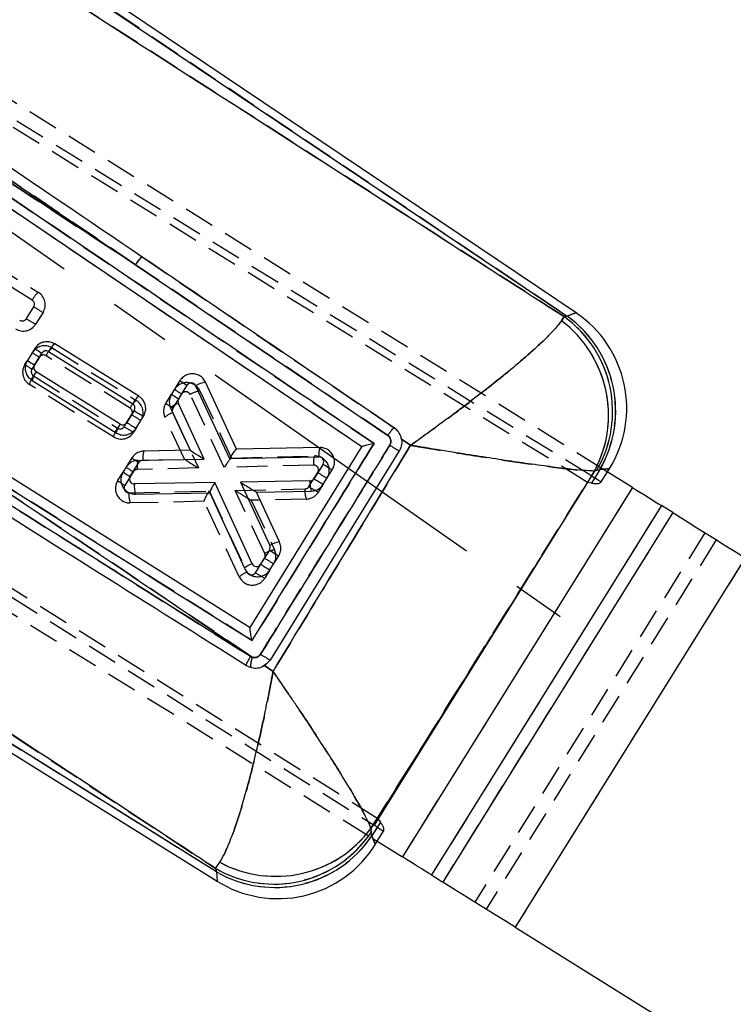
# Model space of a CAD drawing. Extents: x 17 to 198, y 4 to 144.
# Tile 19 of 25: x 64 to 79, y 113 to 134. Entities that reach past the tile are written whole.
import ezdxf

# ---------------------------------------------------------------- set-up
doc = ezdxf.new("R2010")
doc.units = 0
doc.header["$LTSCALE"] = 0.5
doc.linetypes.add('CENTERX2', pattern=[20.32, 12.7, -2.54, 2.54, -2.54])
doc.linetypes.add('HIDDEN', pattern=[1.905, 1.27, -0.635])
doc.layers.get('0').update_dxf_attribs({"linetype": 'CONTINUOUS'})
doc.styles.add('SLDTEXTSTYLE0', font='TXT', dxfattribs={"width": 0.75})
doc.dimstyles.new('SLDDIMSTYLE3', dxfattribs={"dimtxt": 1.75, "dimasz": 1.651, "dimexe": 0, "dimexo": 0.0625, "dimgap": 0.4375, "dimtad": 1, "dimdec": 1, "dimrnd": 1e-09, "dimzin": 12, "dimtxsty": 'SLDTEXTSTYLE0', "dimsah": 1, "dimcen": 0.09, "dimazin": 3, "dimtfac": 1, "dimtdec": 1, "dimtofl": 0, "dimtmove": 0, "dimatfit": 3, "dimtolj": 1, "dimtzin": 12})

# ---------------------------------------------------------------- blocks, each defined once
blk = doc.blocks.new('_D_6')
at = {"color": 218, "linetype": 'CONTINUOUS'}
for p, q in [((42.526, 143.992), (110.188, 143.992)), ((109.688, 92.715), (109.688, 143.992)), ((101.342, 92.715), (110.188, 92.715))]:
    blk.add_line(p, q, dxfattribs=at)
for points in [[(109.688, 143.992), (109.434, 142.341), (109.942, 142.341)], [(109.688, 92.715), (109.942, 94.366), (109.434, 94.366)]]:
    blk.add_solid(points, dxfattribs=at)
at = {"color": 218, "linetype": 'CONTINUOUS', "insert": (107.432, 119.944, 0.118), "char_height": 1.75, "attachment_point": 1, "rotation": 90, "style": 'SLDTEXTSTYLE0'}
blk.add_mtext('51,3', dxfattribs=at)

msp = doc.modelspace()

# ---------------------------------------------------------------- linework, layer by layer
at = {"color": 7, "linetype": 'CONTINUOUS'}
for p, q in [((75.6938, 127.4825), (55.9426, 140.7687)), ((55.8555, 140.6391), (75.5104, 127.4176)), ((66.5799, 128.4786), (56.0578, 135.3356)), ((71.2612, 124.7115), (56.0215, 135.0329)), ((55.3657, 129.5135), (68.9519, 120.975)), ((66.5799, 128.4786), (71.7991, 124.9468)), ((75.3914, 127.3201), (75.4473, 127.4041)), ((75.5104, 127.4176), (75.4473, 127.4041)), ((64.4969, 126.7451), (64.3437, 126.4991)), ((64.4916, 126.404), (64.6448, 126.65)), ((64.7826, 126.6819), (66.5215, 125.5984)), ((66.6491, 125.7575), (64.9102, 126.841)), ((66.2625, 125.1827), (64.5236, 126.2663)), ((64.4396, 126.0859), (66.1786, 125.0023)), ((67.5002, 126.0813), (67.3253, 125.8005)), ((68.6704, 124.6624), (68.027, 126.0489)), ((67.4732, 125.7054), (67.6481, 125.9862)), ((67.8237, 125.9754), (68.5221, 124.4704)), ((66.5535, 125.4606), (66.4003, 125.2147)), ((67.3074, 125.5164), (67.7095, 124.6428)), ((67.9971, 124.4597), (67.4672, 125.6107)), ((66.5918, 125.0983), (66.7451, 125.3442)), ((53.3601, 125.0203), (68.2721, 115.7284)), ((68.2527, 115.9244), (53.4427, 125.1528)), ((72.272, 124.7449), (72.084, 124.8685)), ((67.7095, 124.6428), (66.7523, 124.6234)), ((70.3908, 124.6974), (68.6704, 124.6624)), ((68.9519, 120.975), (71.2612, 124.7115)), ((72.036, 124.6286), (69.3633, 120.3044)), ((66.5038, 124.4821), (66.323, 124.192)), ((66.7345, 124.4341), (67.9971, 124.4597)), ((68.5221, 124.4704), (70.373, 124.5081)), ((66.4709, 124.0969), (66.6517, 124.387)), ((70.4599, 124.3553), (70.2721, 124.0538)), ((70.4636, 123.9374), (70.6515, 124.2388)), ((76.1261, 124.2303), (76.0766, 124.2122)), ((76.1892, 124.2438), (76.0802, 124.0689)), ((76.1261, 124.2303), (76.1892, 124.2438)), ((76.861, 123.8712), (76.2492, 124.2525)), ((76.3424, 124.1944), (76.3831, 124.2597)), ((70.1889, 124.0067), (68.7488, 123.9819)), ((76.0143, 124.1096), (71.5143, 116.8879)), ((76.0143, 124.1096), (76.0802, 124.0689)), ((76.1195, 124.0446), (76.0802, 124.0689)), ((68.2213, 123.9727), (66.5575, 123.944)), ((68.9936, 122.2951), (68.2213, 123.9727)), ((68.7488, 123.9819), (69.3572, 122.6711)), ((69.0815, 123.7766), (70.2142, 123.7961)), ((76.861, 123.8712), (72.1013, 116.2328)), ((66.5828, 123.7334), (68.116, 123.7598)), ((68.116, 123.7598), (68.8337, 122.2008)), ((69.0815, 123.7766), (69.0814, 123.7765)), ((69.5604, 122.7447), (69.0815, 123.7766)), ((77.4611, 123.4973), (72.7015, 115.8589)), ((77.6944, 123.3519), (77.4611, 123.4973)), ((77.6944, 123.3519), (72.9347, 115.7135)), ((69.3513, 122.5761), (69.1693, 122.284)), ((69.3608, 122.1676), (69.5429, 122.4597)), ((79.1947, 122.417), (74.4351, 114.7786)), ((68.997, 120.3596), (68.9604, 120.3765)), ((69.2479, 120.1897), (69.4263, 120.0687)), ((71.5799, 116.8466), (71.5143, 116.8879)), ((71.4509, 116.8202), (71.4549, 116.7406)), ((71.4709, 116.6717), (71.4549, 116.7406)), ((71.5799, 116.8466), (71.4709, 116.6717)), ((71.5799, 116.8466), (71.6189, 116.822)), ((71.4895, 116.614), (72.1013, 116.2328)), ((71.5399, 116.4871), (71.5828, 116.5559)), ((68.2367, 115.9934), (68.3227, 116.1217)), ((68.2367, 115.9934), (68.2527, 115.9244)), ((72.7015, 115.8589), (72.9347, 115.7135)), ((74.4351, 114.7786), (84.9202, 108.2451))]:
    msp.add_line(p, q, dxfattribs=at)
at = {"color": 7, "linetype": 'HIDDEN'}
for p, q in [((55.8555, 140.6391), (75.5104, 127.4176)), ((75.932, 123.9775), (52.9552, 138.166)), ((76.0143, 124.1096), (53.3225, 138.1125)), ((76.2492, 124.2525), (57.0392, 136.2226)), ((41.4335, 135.8141), (71.5143, 116.8879)), ((71.5966, 117.0199), (41.4616, 135.9673)), ((56.0472, 135.2476), (71.5141, 124.7816)), ((61.983, 129.5179), (64.5707, 127.9055)), ((64.4429, 127.7466), (61.8552, 129.359)), ((52.2796, 128.5841), (71.4895, 116.614)), ((71.7991, 124.9468), (66.5799, 128.4786)), ((66.7176, 128.638), (71.9343, 125.1041)), ((64.3216, 127.3629), (64.4749, 127.6088)), ((64.6667, 127.4923), (64.5134, 127.2463)), ((75.4473, 127.4041), (75.3914, 127.3201)), ((75.5104, 127.4176), (75.4473, 127.4041)), ((64.8573, 126.7562), (66.5962, 125.6726)), ((64.2908, 126.4143), (64.3436, 126.4991)), ((64.5917, 126.5652), (64.4385, 126.3193)), ((66.4684, 125.5136), (64.7295, 126.5972)), ((64.4705, 126.1815), (66.2094, 125.098)), ((66.1257, 124.9174), (64.3867, 126.001)), ((67.9134, 125.8689), (68.5653, 124.4808)), ((67.2065, 125.6099), (67.3253, 125.8005)), ((67.535, 125.805), (67.3542, 125.5149)), ((68.4177, 124.2884), (67.7103, 125.7946)), ((53.6891, 125.5482), (68.2367, 115.9934)), ((67.3484, 125.4198), (67.8818, 124.2751)), ((66.3472, 125.1299), (66.5004, 125.3759)), ((67.5936, 124.4566), (67.1892, 125.3245)), ((68.2527, 115.9244), (53.4427, 125.1528)), ((66.5918, 125.0982), (66.5389, 125.0134)), ((72.061, 124.9399), (72.0849, 124.8581)), ((72.084, 124.8685), (72.272, 124.7449)), ((66.6321, 124.4327), (67.5936, 124.4567)), ((68.5634, 124.4808), (70.2811, 124.5235)), ((66.5327, 124.1965), (66.3577, 123.9157)), ((67.8818, 124.2751), (66.615, 124.2436)), ((70.264, 124.3344), (68.4177, 124.2884)), ((76.1892, 124.2438), (76.0142, 123.9629)), ((76.0766, 124.2122), (76.1261, 124.2303)), ((76.1261, 124.2303), (76.1892, 124.2438)), ((76.2465, 124.2485), (76.2545, 124.2491)), ((66.21, 124.0107), (66.3229, 124.1919)), ((70.1693, 123.8894), (70.3514, 124.1815)), ((70.5432, 124.065), (70.5557, 124.0955)), ((76.2131, 123.9869), (76.3424, 124.1944)), ((66.4448, 123.7629), (68.1035, 123.7991)), ((68.1035, 123.7991), (68.8852, 122.1209)), ((68.6419, 123.8108), (70.0866, 123.8423)), ((69.2542, 122.5071), (68.6419, 123.8108)), ((70.4636, 123.9373), (70.3611, 123.7728)), ((76.861, 123.8712), (72.1013, 116.2328)), ((76.0142, 123.9629), (75.932, 123.9775)), ((68.7259, 122.0257), (67.9985, 123.5873)), ((70.113, 123.6316), (68.9757, 123.6068)), ((68.9757, 123.6068), (69.4573, 122.5814)), ((67.9994, 123.5855), (66.4712, 123.5521)), ((77.4611, 123.4973), (72.7015, 115.8589)), ((77.6944, 123.3519), (72.9347, 115.7135)), ((78.3613, 122.9364), (73.6016, 115.2979)), ((78.5946, 122.791), (73.8349, 115.1526)), ((69.0607, 122.1103), (69.2486, 122.4117)), ((79.1947, 122.417), (74.4351, 114.7786)), ((69.3608, 122.1675), (69.2525, 121.9937)), ((68.7259, 122.0257), (68.7439, 121.9998)), ((68.9604, 120.3765), (68.997, 120.3596)), ((69.2913, 120.2227), (69.2083, 120.1708)), ((69.4263, 120.0687), (69.2479, 120.1897)), ((71.6459, 116.9525), (71.4709, 116.6717)), ((71.5966, 117.0199), (71.6459, 116.9525)), ((71.4549, 116.7406), (71.4509, 116.8202)), ((71.4709, 116.6717), (71.4549, 116.7406)), ((71.5828, 116.5559), (71.7121, 116.7634)), ((68.2367, 115.9934), (68.3227, 116.1217)), ((68.2367, 115.9934), (68.2527, 115.9244)), ((68.2527, 115.9244), (68.2721, 115.7284))]:
    msp.add_line(p, q, dxfattribs=at)
at = {"color": 218, "linetype": 'CENTERX2'}
msp.add_line((51.5837, 137.8645), (75.3663, 121.2012), dxfattribs=at)
at = {"color": 8, "linetype": 'CONTINUOUS'}
for p, q in [((76.1892, 124.2438), (76.2465, 124.2485)), ((68.2527, 115.9244), (68.2721, 115.7284))]:
    msp.add_line(p, q, dxfattribs=at)
at = {"color": 7, "linetype": 'CONTINUOUS', "flags": 128}
for points in [[(56.1682, 135.5114), (62.8472, 131.0003), (64.7883, 129.689), (66.5799, 128.4786)], [(76.861, 123.8712), (76.9442, 123.8194), (77.0266, 123.7681), (77.1073, 123.7177), (77.1858, 123.6689), (77.2611, 123.6219), (77.3325, 123.5774), (77.3994, 123.5357), (77.4611, 123.4973)], [(77.6944, 123.3519), (77.8487, 123.2558), (78.0159, 123.1516), (78.1945, 123.0403), (78.3828, 122.923), (78.5788, 122.8008), (78.7808, 122.675), (78.9868, 122.5466), (79.1947, 122.417)], [(72.7015, 115.8589), (72.6397, 115.8973), (72.5728, 115.939), (72.5014, 115.9835), (72.4261, 116.0304), (72.3477, 116.0793), (72.2669, 116.1296), (72.1845, 116.181), (72.1013, 116.2328)], [(74.4351, 114.7786), (74.2271, 114.9082), (74.0211, 115.0365), (73.8191, 115.1624), (73.6231, 115.2846), (73.4349, 115.4019), (73.2563, 115.5131), (73.089, 115.6174), (72.9347, 115.7135)]]:
    msp.add_lwpolyline(points, dxfattribs=at)
at = {"color": 7, "linetype": 'HIDDEN', "flags": 128}
for points in [[(66.5799, 128.4786), (59.9011, 132.9903), (56.1682, 135.5114)], [(75.5104, 127.4176), (75.6479, 127.4662), (75.6938, 127.4825), (75.6938, 127.4825)], [(76.3831, 124.2597), (76.3345, 124.2557), (76.1892, 124.2438)], [(76.2131, 123.9869), (76.1983, 123.996), (76.154, 124.0234), (76.1195, 124.0446)], [(71.4709, 116.6717), (71.5226, 116.5334), (71.5399, 116.4871), (71.5399, 116.4871)], [(71.6189, 116.822), (71.6532, 116.8005), (71.6973, 116.7727), (71.7121, 116.7634)]]:
    msp.add_lwpolyline(points, dxfattribs=at)
at = {"color": 8, "linetype": 'CONTINUOUS', "flags": 128}
for points in [[(75.6938, 127.4825), (75.6479, 127.4662), (75.5104, 127.4176)], [(76.2545, 124.2491), (76.3345, 124.2557), (76.3831, 124.2597), (76.3831, 124.2597)], [(71.5399, 116.4871), (71.5226, 116.5334), (71.4709, 116.6717)]]:
    msp.add_lwpolyline(points, dxfattribs=at)
at = {"color": 7, "linetype": 'CONTINUOUS'}
for centre, radius, start, end in [((66.9849, 128.2679), 0.4565, 125.83473, 152.51243), ((74.3698, 125.5142), 2.3722, 327.80703, 56.37759), ((73.9216, 125.3666), 2.4447, 331.82429, 53.04299), ((74.0295, 125.4414), 2.4213, 329.98699, 54.1573), ((74.0926, 125.4549), 2.4213, 329.98701, 54.15727), ((66.3725, 129.4991), 3.332, 235.74421, 238.76847), ((64.7297, 126.5971), 0.1, 58.07214, 148.07214), ((65.1816, 126.4926), 0.4417, 127.91868, 154.61603), ((66.2192, 129.2531), 3.332, 235.74421, 238.76847), ((64.8589, 126.0005), 0.4278, 141.60121, 168.49421), ((64.5765, 126.3511), 0.1, 148.07214, 238.07214), ((69.3729, 128.8308), 3.3267, 235.7418, 238.77088), ((67.733, 125.9333), 0.1, 24.89251, 148.07214), ((68.126, 125.4575), 0.5996, 99.50539, 120.27138), ((66.9206, 125.409), 0.4417, 127.91888, 154.61583), ((69.2012, 128.5551), 3.3326, 235.74449, 238.76819), ((67.5581, 125.6525), 0.1, 148.07214, 204.71683), ((66.4686, 125.5135), 0.1, 328.07214, 58.07214), ((69.0461, 129.3463), 4.6164, 237.32074, 240.10335), ((67.6329, 125.1472), 0.4923, 109.66849, 131.39749), ((66.3154, 125.2676), 0.1, 238.07214, 328.07214), ((68.8905, 129.0965), 4.6119, 237.31979, 240.10512), ((66.5978, 124.917), 0.4278, 141.60113, 168.49441), ((67.1778, 124.4879), 0.4466, 162.34334, 186.92514), ((68.6796, 124.1664), 0.496, 91.06592, 91.28607), ((70.8164, 124.562), 0.4466, 162.35064, 186.93181), ((75.028, 129.7915), 5.9672, 237.71989, 239.9061), ((68.3765, 127.2317), 3.3268, 235.7418, 238.7708), ((66.7365, 124.3341), 0.1, 91.16093, 148.07214), ((70.3751, 124.4082), 0.1, 328.07214, 91.16764), ((72.9524, 128.2408), 4.6163, 237.3207, 240.10341), ((68.1958, 126.9417), 3.3269, 235.74186, 238.77074), ((66.5558, 124.044), 0.1, 148.07214, 270.98801), ((70.7011, 123.9613), 0.5142, 174.93941, 198.74779), ((70.1872, 124.1067), 0.1, 270.9871, 328.07214), ((72.7646, 127.9393), 4.6163, 237.3207, 240.10341), ((67.0697, 123.8987), 0.5142, 174.94064, 198.74842), ((69.5798, 124.4345), 1.6117, 204.67672, 204.74443), ((69.2664, 122.629), 0.1, 328.07214, 24.89652), ((71.8404, 126.4561), 4.6097, 237.31871, 240.10539), ((69.6594, 122.1533), 0.5996, 99.50796, 120.27637), ((69.1593, 121.8315), 0.4923, 109.66952, 131.40004), ((69.0844, 122.3369), 0.1, 204.71801, 328.07214), ((71.6576, 126.1627), 4.6083, 237.31827, 240.10582), ((69.3707, 120.1942), 0.4087, 156.13192, 185.84276), ((69.4454, 118.0916), 2.4214, 240.05576, 326.08853), ((69.4614, 118.0226), 2.4214, 240.05576, 326.08853), ((69.4823, 118.2825), 2.4523, 241.7797, 323.39313), ((69.5266, 117.7417), 2.3722, 237.80615, 328.38897)]:
    msp.add_arc(centre, radius, start, end, dxfattribs=at)
at = {"color": 7, "linetype": 'HIDDEN'}
for centre, radius, start, end in [((66.9849, 128.2679), 0.4565, 125.83473, 152.51243), ((64.8382, 127.5595), 0.4374, 127.71027, 154.67885), ((64.412, 127.6509), 0.3, 328.07214, 58.07214), ((64.39, 127.6617), 0.1, 328.07214, 58.07214), ((66.9684, 131.4957), 4.618, 237.31929, 240.10419), ((64.2367, 127.4158), 0.1, 238.07214, 328.07214), ((66.8141, 131.248), 4.6159, 237.31825, 240.10442), ((73.9216, 125.3666), 2.4447, 331.82429, 53.04299), ((74.0295, 125.4414), 2.4213, 329.98699, 54.1573), ((74.0926, 125.4549), 2.4213, 329.98701, 54.15727), ((64.2588, 127.405), 0.3, 238.07214, 328.07214), ((64.6987, 126.5015), 0.3, 58.07214, 148.07214), ((66.3138, 129.4053), 3.3214, 235.74033, 238.76977), ((65.1249, 126.4101), 0.4374, 127.71126, 154.67851), ((64.6766, 126.5123), 0.1, 58.07214, 148.07214), ((64.5454, 126.2556), 0.3, 148.07214, 238.07214), ((66.1626, 129.1626), 3.3252, 235.74208, 238.76802), ((64.5233, 126.2664), 0.1, 148.07214, 238.07214), ((64.8022, 125.918), 0.4237, 141.54012, 168.70475), ((67.6419, 125.7413), 0.3, 25.15627, 148.07214), ((69.257, 128.6451), 3.3214, 235.74033, 238.76977), ((67.6198, 125.7521), 0.1, 25.15627, 148.07214), ((68.0114, 125.2858), 0.5913, 99.54169, 120.61253), ((66.8638, 125.3266), 0.4374, 127.71116, 154.67806), ((66.4376, 125.418), 0.3, 328.07214, 58.07214), ((66.4155, 125.4288), 0.1, 328.07214, 58.07214), ((67.4611, 125.4512), 0.3, 148.07214, 204.98336), ((67.5132, 124.9636), 0.485, 109.86251, 131.91783), ((69.0764, 128.3552), 3.3217, 235.74047, 238.76963), ((67.4391, 125.462), 0.1, 148.07214, 204.98336), ((68.9961, 129.2664), 4.6222, 237.32014, 240.10253), ((66.5412, 124.8344), 0.4237, 141.54033, 168.7043), ((66.2843, 125.172), 0.3, 238.07214, 328.07214), ((66.2623, 125.1828), 0.1, 238.07214, 328.07214), ((68.8405, 129.0166), 4.6176, 237.31919, 240.10429), ((66.6396, 124.1328), 0.3, 91.42745, 148.07214), ((67.0542, 124.2993), 0.4427, 162.45635, 187.22871), ((70.7032, 124.3901), 0.4427, 162.4549, 187.22778), ((70.2885, 124.2236), 0.3, 328.07214, 91.42628), ((68.2532, 127.0342), 3.3186, 235.73911, 238.77107), ((66.6175, 124.1436), 0.1, 91.42745, 148.07214), ((70.2665, 124.2344), 0.1, 328.07214, 91.42628), ((66.4646, 123.8521), 0.3, 148.07214, 271.25178), ((68.0798, 126.7558), 3.3214, 235.74033, 238.76977), ((72.8446, 128.068), 4.6175, 237.31873, 240.10395), ((66.4426, 123.8628), 0.1, 148.07214, 271.25178), ((70.596, 123.7991), 0.5112, 175.15369, 199.13189), ((70.0844, 123.9423), 0.1, 271.24776, 328.07214), ((72.6626, 127.7759), 4.6175, 237.31873, 240.10395), ((66.9542, 123.7197), 0.5113, 175.15802, 199.13501), ((70.1065, 123.9315), 0.3, 271.24776, 328.07214), ((69.5553, 121.9982), 0.5913, 99.54327, 120.61306), ((69.1857, 122.4538), 0.3, 328.07214, 25.15719), ((69.1637, 122.4646), 0.1, 328.07214, 25.15719), ((71.7418, 126.2982), 4.6174, 237.31912, 240.10437), ((69.0499, 121.6647), 0.485, 109.85612, 131.91023), ((68.9979, 122.1524), 0.3, 204.97665, 328.07214), ((68.9758, 122.1631), 0.1, 204.97665, 328.07214), ((71.5555, 125.9992), 4.6204, 237.31981, 240.10328), ((69.3707, 120.1942), 0.4087, 156.13192, 185.84276), ((69.4454, 118.0916), 2.4214, 240.05577, 326.08852), ((69.4614, 118.0226), 2.4214, 240.05576, 326.08853), ((69.4823, 118.2825), 2.4523, 241.7797, 323.39313)]:
    msp.add_arc(centre, radius, start, end, dxfattribs=at)
at = {"color": 7, "linetype": 'CONTINUOUS'}
for centre, major_axis, ratio, start_param, end_param in [((68.0189, 124.449), (0.3093, -0.1938), 0.0070291, 3.1523248, 4.6461569), ((68.5439, 124.4598), (0.1262, 0.2022), 0.10139, 0.0660937, 1.5813773), ((68.2431, 123.9621), (0.1268, 0.2018), 0.10136, 1.5816909, 3.0755249), ((68.7707, 123.9712), (0.3108, -0.1947), 0.0069924, 4.6464692, 6.272437)]:
    msp.add_ellipse(centre, major_axis=major_axis, ratio=ratio, start_param=start_param, end_param=end_param, dxfattribs=at)
at = {"color": 7, "linetype": 'HIDDEN'}
for centre, major_axis, ratio, start_param, end_param in [((67.9038, 124.2644), (0.3102, -0.1923), 0.0067202, 3.1518532, 4.6454095), ((68.4398, 124.2776), (0.1253, 0.2027), 0.1025386, 0.0668337, 1.5809133), ((68.1255, 123.7883), (0.1259, 0.2024), 0.1025041, 1.5812298, 3.0747749), ((68.664, 123.8), (0.3117, -0.1932), 0.0066918, 4.6457261, 6.272899), ((67.4652, 129.3852), (8.7481, -5.3981), 0.0699281, 6.1083465, 6.2828794), ((63.0114, 122.2377), (8.7005, -5.4744), 0.0699281, 0.0003059, 0.1748388)]:
    msp.add_ellipse(centre, major_axis=major_axis, ratio=ratio, start_param=start_param, end_param=end_param, dxfattribs=at)
at = {"color": 7, "linetype": 'CONTINUOUS'}
for points, knots in [([(57.757, 138.7536), (62.7688, 135.5397), (68.6656, 131.7583), (74.5624, 127.9723), (75.4473, 127.4041)], [0, 0, 0, 0, 0.8499379, 1, 1, 1, 1]), ([(71.9343, 125.1041), (69.7096, 126.6112), (64.4939, 130.1446), (59.2776, 133.6766), (56.2862, 135.7021)], [0, 0, 0, 0, 0.4265382, 1, 1, 1, 1]), ([(71.5141, 124.7816), (71.0843, 125.0724), (65.9282, 128.5614), (60.7729, 132.0499), (56.0472, 135.2476)], [0, 0, 0, 0, 0.08335834, 1, 1, 1, 1]), ([(56.0057, 128.2815), (58.278, 126.8534), (62.57, 124.156), (66.8593, 121.4603), (68.8778, 120.1917)], [0, 0, 0, 0, 0.5294046, 1, 1, 1, 1]), ([(68.9604, 120.3765), (67.0659, 121.5697), (62.7892, 124.2633), (58.5095, 126.9585), (56.1256, 128.4599)], [0, 0, 0, 0, 0.4429611, 1, 1, 1, 1]), ([(75.3914, 127.3201), (75.3505, 127.2654), (75.2688, 127.1559), (75.0351, 126.9174), (74.7128, 126.6223), (74.3201, 126.2895), (73.8965, 125.949), (73.4603, 125.6115), (73.149, 125.3791), (72.8972, 125.1933), (72.7478, 125.0845), (72.5622, 124.9509), (72.4494, 124.8704), (72.3804, 124.8215), (72.3383, 124.7917), (72.3125, 124.7735), (72.2963, 124.762), (72.2873, 124.7557), (72.2797, 124.7503), (72.2755, 124.7474), (72.272, 124.7449)], [0, 0, 0, 0, 0.11676213, 0.23355355, 0.36640154, 0.49930039, 0.61076596, 0.7222485, 0.83509198, 0.83526463, 0.90031824, 0.93929142, 0.96294049, 0.97735762, 0.9861616, 0.9915413, 0.99482933, 0.99718265, 0.99759772, 1, 1, 1, 1]), ([(64.9102, 126.841), (64.8795, 126.8562), (64.8183, 126.8864), (64.7137, 126.8896), (64.6153, 126.86), (64.5411, 126.807), (64.5092, 126.7622), (64.4969, 126.7451)], [0, 0, 0, 0, 0.2171053, 0.4342159, 0.6510201, 0.8664258, 1, 1, 1, 1]), ([(64.3437, 126.4991), (64.3287, 126.469), (64.2989, 126.4088), (64.2949, 126.306), (64.3227, 126.2088), (64.3748, 126.1327), (64.4208, 126.0995), (64.4396, 126.0859)], [0, 0, 0, 0, 0.2122418, 0.4244811, 0.6369893, 0.8508868, 1, 1, 1, 1]), ([(68.027, 126.0489), (68.0097, 126.0783), (67.975, 126.137), (67.8898, 126.1967), (67.7914, 126.2263), (67.6879, 126.2211), (67.5926, 126.1816), (67.5318, 126.1282), (67.5066, 126.0907), (67.5002, 126.0813)], [0, 0, 0, 0, 0.1577099, 0.3153903, 0.4737306, 0.6322789, 0.7902304, 0.9470303, 1, 1, 1, 1]), ([(66.7451, 125.3442), (66.76, 125.3743), (66.7899, 125.4346), (66.7939, 125.5374), (66.766, 125.6346), (66.7139, 125.7107), (66.6679, 125.7439), (66.6491, 125.7575)], [0, 0, 0, 0, 0.21232359, 0.42463594, 0.63734699, 0.85149047, 1, 1, 1, 1]), ([(67.3253, 125.8005), (67.3105, 125.7704), (67.2808, 125.7103), (67.2753, 125.6083), (67.2968, 125.5466), (67.3074, 125.5164)], [0, 0, 0, 0, 0.33815, 0.6762821, 1, 1, 1, 1]), ([(68.2367, 115.9934), (68.022, 116.1346), (63.1777, 119.3213), (58.3259, 122.5053), (53.6891, 125.5482)], [0, 0, 0, 0, 0.0443182, 1, 1, 1, 1]), ([(61.2942, 125.5386), (61.8829, 125.1449), (64.4552, 123.4243), (67.0195, 121.6939), (68.997, 120.3596)], [0, 0, 0, 0, 0.2288566, 1, 1, 1, 1]), ([(61.2942, 125.5386), (61.4077, 125.4673), (61.9757, 125.1107), (64.5418, 123.4996), (66.994, 121.9605), (68.992, 120.7065)], [0, 0, 0, 0, 0.0442621, 0.2213105, 1, 1, 1, 1]), ([(66.1786, 125.0023), (66.2092, 124.9872), (66.2705, 124.9569), (66.375, 124.9537), (66.4735, 124.9833), (66.5476, 125.0363), (66.5796, 125.0811), (66.5918, 125.0983)], [0, 0, 0, 0, 0.2171712, 0.4343533, 0.6511041, 0.8663079, 1, 1, 1, 1]), ([(71.7991, 124.9468), (71.8059, 124.9566), (71.815, 124.9699), (71.8372, 125.0008), (71.8655, 125.0383), (71.899, 125.0777), (71.9251, 125.1022), (71.9312, 125.1035), (71.9343, 125.1041)], [0, 0, 0, 0, 0.1117377, 0.1501013, 0.3626785, 0.5752561, 0.7876084, 1, 1, 1, 1]), ([(72.084, 124.8685), (72.0808, 124.8843), (72.0696, 124.9391), (72.026, 125.0277), (71.9647, 125.0787), (71.9343, 125.1041)], [0, 0, 0, 0, 0.1686205, 0.5866196, 1, 1, 1, 1]), ([(71.7991, 124.9468), (71.8061, 124.9414), (71.8263, 124.9259), (71.8509, 124.8906), (71.865, 124.8425), (71.8632, 124.7915), (71.8485, 124.7615), (71.8412, 124.7465)], [0, 0, 0, 0, 0.1184904, 0.3399664, 0.5602385, 0.7800831, 1, 1, 1, 1]), ([(72.084, 124.8685), (72.086, 124.8512), (72.0923, 124.7948), (72.0789, 124.7101), (72.0483, 124.6519), (72.036, 124.6286)], [0, 0, 0, 0, 0.2104131, 0.6835256, 1, 1, 1, 1]), ([(66.7523, 124.6234), (66.7187, 124.6193), (66.6515, 124.6112), (66.5629, 124.5595), (66.523, 124.5073), (66.5038, 124.4821)], [0, 0, 0, 0, 0.3410116, 0.6821073, 1, 1, 1, 1]), ([(68.992, 120.7065), (69.4137, 121.3877), (70.2544, 122.746), (71.095, 124.1044), (71.5141, 124.7816)], [0, 0, 0, 0, 0.5015023, 1, 1, 1, 1]), ([(71.8412, 124.7465), (71.77, 124.6314), (71.4139, 124.0561), (70.5223, 122.6152), (69.7017, 121.2896), (69.1661, 120.4241)], [0, 0, 0, 0, 0.0798654, 0.3993268, 1, 1, 1, 1]), ([(69.4263, 120.0687), (69.8946, 120.8398), (70.8417, 122.3993), (71.7916, 123.9572), (72.272, 124.7449)], [0, 0, 0, 0, 0.4943894, 1, 1, 1, 1]), ([(70.6515, 124.2388), (70.6664, 124.269), (70.6963, 124.3294), (70.7003, 124.4321), (70.6725, 124.5299), (70.6133, 124.6135), (70.5296, 124.6728), (70.4506, 124.6963), (70.4038, 124.6972), (70.3908, 124.6974)], [0, 0, 0, 0, 0.155233, 0.3104495, 0.4660714, 0.6227575, 0.7806036, 0.939211, 1, 1, 1, 1]), ([(71.5141, 124.7816), (71.5131, 124.7813), (71.5022, 124.779), (71.4536, 124.7682), (71.3795, 124.7505), (71.3112, 124.7319), (71.2719, 124.7192), (71.2652, 124.7147), (71.2618, 124.7125)], [0, 0, 0, 0, 0.0080526, 0.0945913, 0.4233453, 0.6700452, 0.8344838, 1, 1, 1, 1]), ([(76.0766, 124.2122), (76.0234, 124.2136), (75.9169, 124.2164), (75.6244, 124.2443), (75.2266, 124.2916), (74.7462, 124.3564), (74.2311, 124.4311), (73.7029, 124.5117), (73.3272, 124.571), (73.0236, 124.6203), (72.8437, 124.6495), (72.6205, 124.6864), (72.485, 124.7091), (72.4022, 124.7229), (72.3516, 124.7314), (72.3207, 124.7367), (72.3011, 124.74), (72.2904, 124.7418), (72.2812, 124.7433), (72.2762, 124.7442), (72.272, 124.7449)], [0, 0, 0, 0, 0.116761, 0.2335514, 0.3663999, 0.4992993, 0.6107469, 0.7222117, 0.8350585, 0.8352651, 0.9003125, 0.9392848, 0.9629347, 0.9773529, 0.9861581, 0.9915388, 0.9948277, 0.9971827, 0.9975978, 1, 1, 1, 1]), ([(76.0766, 124.2122), (75.3043, 122.9772), (73.763, 120.5127), (72.2204, 118.0492), (71.4509, 116.8202)], [0, 0, 0, 0, 0.5011134, 1, 1, 1, 1]), ([(66.323, 124.192), (66.3081, 124.1619), (66.2782, 124.1016), (66.2742, 123.999), (66.3018, 123.9014), (66.3608, 123.8178), (66.4442, 123.7584), (66.523, 123.7347), (66.5698, 123.7337), (66.5828, 123.7334)], [0, 0, 0, 0, 0.1551605, 0.3103145, 0.4657591, 0.6223167, 0.7802672, 0.9392735, 1, 1, 1, 1]), ([(70.2142, 123.7961), (70.2478, 123.8), (70.3149, 123.8079), (70.404, 123.8594), (70.4441, 123.9119), (70.4636, 123.9374)], [0, 0, 0, 0, 0.3394365, 0.6789542, 1, 1, 1, 1]), ([(69.5429, 122.4597), (69.5577, 122.4898), (69.5874, 122.55), (69.5929, 122.6523), (69.5711, 122.7142), (69.5604, 122.7447)], [0, 0, 0, 0, 0.33700222, 0.67397581, 1, 1, 1, 1]), ([(68.8337, 122.2008), (68.851, 122.1713), (68.8855, 122.1125), (68.9706, 122.0525), (69.0691, 122.0226), (69.1727, 122.0277), (69.2681, 122.067), (69.3291, 122.1204), (69.3544, 122.158), (69.3608, 122.1676)], [0, 0, 0, 0, 0.1577533, 0.3154733, 0.4738734, 0.6323547, 0.7900067, 0.9463063, 1, 1, 1, 1]), ([(68.992, 120.7065), (68.9918, 120.7074), (68.9898, 120.7162), (68.979, 120.7646), (68.9636, 120.8407), (68.9519, 120.9147), (68.9477, 120.9586), (68.9497, 120.9682), (68.9506, 120.973)], [0, 0, 0, 0, 0.0079943, 0.0750596, 0.4179709, 0.671284, 0.8350483, 1, 1, 1, 1]), ([(68.8774, 120.192), (68.8759, 120.1956), (68.873, 120.2027), (68.8848, 120.2375), (68.9115, 120.2946), (68.9422, 120.3461), (68.9604, 120.3765)], [0, 0, 0, 0, 0.21703482, 0.4340704, 0.66509259, 1, 1, 1, 1]), ([(69.1661, 120.4241), (69.1574, 120.4125), (69.1388, 120.3874), (69.0967, 120.3622), (69.0467, 120.35), (69.0136, 120.3564), (68.997, 120.3596)], [0, 0, 0, 0, 0.2212713, 0.4800354, 0.740071, 1, 1, 1, 1]), ([(69.1661, 120.4241), (69.1787, 120.4163), (69.1993, 120.4035), (69.2389, 120.379), (69.2831, 120.3519), (69.3271, 120.3252), (69.3573, 120.3075), (69.3613, 120.3054), (69.3633, 120.3044)], [0, 0, 0, 0, 0.1288096, 0.2104779, 0.4078632, 0.6052478, 0.8026225, 1, 1, 1, 1]), ([(68.8778, 120.1917), (68.9135, 120.1739), (68.9849, 120.1384), (69.1069, 120.1343), (69.195, 120.1594), (69.2386, 120.1844), (69.2479, 120.1897)], [0, 0, 0, 0, 0.306358, 0.612766, 0.9180037, 1, 1, 1, 1]), ([(69.3633, 120.3044), (69.3396, 120.2726), (69.3065, 120.2282), (69.2608, 120.1982), (69.2479, 120.1897)], [0, 0, 0, 0, 0.7177304, 1, 1, 1, 1]), ([(68.3227, 116.1217), (68.3618, 116.1887), (68.4401, 116.3226), (68.5778, 116.6582), (68.7289, 117.1007), (68.8794, 117.6154), (69.0176, 118.1462), (69.1425, 118.6718), (69.2311, 119.0786), (69.2975, 119.4002), (69.3357, 119.5905), (69.3719, 119.778), (69.3935, 119.8916), (69.4064, 119.9608), (69.4142, 120.0029), (69.419, 120.0286), (69.4218, 120.0439), (69.4232, 120.052), (69.4246, 120.0595), (69.4255, 120.0644), (69.4263, 120.0687)], [0, 0, 0, 0, 0.1190397, 0.2381125, 0.3751039, 0.512153, 0.6206295, 0.729121, 0.8394566, 0.8617564, 0.9163494, 0.9491511, 0.969039, 0.9811368, 0.9885048, 0.9929943, 0.9957303, 0.9971824, 0.9975738, 1, 1, 1, 1]), ([(71.4509, 116.8202), (71.4297, 116.8738), (71.3875, 116.981), (71.2438, 117.254), (71.0346, 117.6162), (70.775, 118.0391), (70.4964, 118.4762), (70.2129, 118.9098), (69.9877, 119.2468), (69.8073, 119.5137), (69.6996, 119.6718), (69.593, 119.8273), (69.5281, 119.9216), (69.4884, 119.979), (69.4642, 120.014), (69.4494, 120.0353), (69.4406, 120.0481), (69.436, 120.0548), (69.4316, 120.061), (69.4288, 120.0652), (69.4263, 120.0687)], [0, 0, 0, 0, 0.1190377, 0.2381087, 0.3751089, 0.5121663, 0.6204517, 0.728752, 0.8391376, 0.8617673, 0.9163139, 0.9491064, 0.9689983, 0.9811039, 0.9884799, 0.9929762, 0.9957175, 0.9971826, 0.9975738, 1, 1, 1, 1])]:
    msp.add_open_spline(points, degree=3, knots=knots, dxfattribs=at)
at = {"color": 7, "linetype": 'HIDDEN'}
for points, knots in [([(75.4473, 127.4041), (74.5624, 127.9723), (68.6656, 131.7583), (62.7688, 135.5397), (57.757, 138.7536)], [0, 0, 0, 0, 0.1500621, 1, 1, 1, 1]), ([(56.0578, 135.3356), (58.3097, 133.8716), (61.8193, 131.59), (65.324, 129.2995), (66.5799, 128.4786)], [0, 0, 0, 0, 0.6416467, 1, 1, 1, 1]), ([(71.2612, 124.7115), (70.8853, 124.9662), (65.785, 128.4216), (60.6846, 131.8753), (55.9601, 135.0745)], [0, 0, 0, 0, 0.0737026, 1, 1, 1, 1]), ([(56.1256, 128.4599), (58.5095, 126.9585), (62.7892, 124.2633), (67.0659, 121.5697), (68.9604, 120.3765)], [0, 0, 0, 0, 0.5570389, 1, 1, 1, 1]), ([(72.272, 124.7449), (72.2755, 124.7474), (72.2797, 124.7503), (72.2873, 124.7557), (72.2963, 124.762), (72.3125, 124.7735), (72.3383, 124.7917), (72.3804, 124.8215), (72.4494, 124.8704), (72.5622, 124.9509), (72.7478, 125.0845), (72.8972, 125.1933), (73.149, 125.3791), (73.4603, 125.6115), (73.8965, 125.949), (74.3201, 126.2895), (74.7128, 126.6223), (75.0351, 126.9174), (75.2688, 127.1559), (75.3505, 127.2654), (75.3914, 127.3201)], [0, 0, 0, 0, 0.0024023, 0.0028174, 0.0051707, 0.0084587, 0.0138384, 0.0226424, 0.0370595, 0.0607086, 0.0996818, 0.1647354, 0.164908, 0.2777515, 0.3892341, 0.5006996, 0.6335985, 0.7664465, 0.8832379, 1, 1, 1, 1]), ([(68.997, 120.3596), (66.9172, 121.7627), (64.3527, 123.4929), (61.7804, 125.2134), (61.2942, 125.5386)], [0, 0, 0, 0, 0.810989, 1, 1, 1, 1]), ([(68.992, 120.7065), (68.8785, 120.7778), (66.5641, 122.2301), (63.9981, 123.8409), (61.5455, 125.3808), (61.2942, 125.5386)], [0, 0, 0, 0, 0.04426209, 0.902042, 1, 1, 1, 1]), ([(71.9345, 125.104), (71.9345, 125.104), (71.9525, 125.092), (71.9783, 125.074), (71.9952, 125.0484), (72.0002, 125.0409)], [0, 0, 0, 0, 0.000659, 0.7071152, 1, 1, 1, 1]), ([(71.8412, 124.7465), (71.8485, 124.7615), (71.8632, 124.7915), (71.865, 124.8425), (71.8509, 124.8906), (71.8263, 124.9259), (71.8061, 124.9414), (71.7991, 124.9468)], [0, 0, 0, 0, 0.219917, 0.4397614, 0.6600336, 0.8815099, 1, 1, 1, 1]), ([(71.5141, 124.7816), (71.095, 124.1044), (70.2544, 122.746), (69.4137, 121.3877), (68.992, 120.7065)], [0, 0, 0, 0, 0.4984977, 1, 1, 1, 1]), ([(69.1661, 120.4241), (69.2373, 120.5392), (69.5934, 121.1145), (70.4851, 122.5553), (71.3056, 123.881), (71.8412, 124.7465)], [0, 0, 0, 0, 0.0798654, 0.3993269, 1, 1, 1, 1]), ([(72.272, 124.7449), (71.7916, 123.9572), (70.8417, 122.3993), (69.8946, 120.8398), (69.4263, 120.0687)], [0, 0, 0, 0, 0.5056106, 1, 1, 1, 1]), ([(72.272, 124.7449), (72.2762, 124.7442), (72.2812, 124.7433), (72.2904, 124.7418), (72.3011, 124.74), (72.3207, 124.7367), (72.3516, 124.7314), (72.4022, 124.7229), (72.485, 124.7091), (72.6205, 124.6864), (72.8437, 124.6495), (73.0236, 124.6203), (73.3272, 124.571), (73.7029, 124.5117), (74.2311, 124.4311), (74.7462, 124.3564), (75.2266, 124.2916), (75.6244, 124.2443), (75.9169, 124.2164), (76.0234, 124.2136), (76.0766, 124.2122)], [0, 0, 0, 0, 0.0024022, 0.0028173, 0.0051723, 0.0084612, 0.0138419, 0.0226471, 0.0370653, 0.0607152, 0.0996875, 0.1647349, 0.1649415, 0.2777883, 0.3892531, 0.5007007, 0.6336, 0.7664487, 0.883239, 1, 1, 1, 1]), ([(71.4509, 116.8202), (72.2204, 118.0492), (73.763, 120.5127), (75.3043, 122.9772), (76.0766, 124.2122)], [0, 0, 0, 0, 0.4988866, 1, 1, 1, 1]), ([(68.997, 120.3596), (69.0136, 120.3564), (69.0467, 120.35), (69.0967, 120.3622), (69.1388, 120.3874), (69.1574, 120.4125), (69.1661, 120.4241)], [0, 0, 0, 0, 0.2599291, 0.5199645, 0.7787286, 1, 1, 1, 1]), ([(69.4263, 120.0687), (69.4255, 120.0644), (69.4246, 120.0595), (69.4232, 120.052), (69.4218, 120.0439), (69.419, 120.0286), (69.4142, 120.0029), (69.4064, 119.9608), (69.3935, 119.8916), (69.3719, 119.778), (69.3357, 119.5905), (69.2975, 119.4002), (69.2311, 119.0786), (69.1425, 118.6718), (69.0176, 118.1462), (68.8794, 117.6154), (68.7289, 117.1007), (68.5778, 116.6582), (68.4401, 116.3226), (68.3618, 116.1887), (68.3227, 116.1217)], [0, 0, 0, 0, 0.0024262, 0.0028176, 0.0042697, 0.0070057, 0.0114952, 0.0188632, 0.030961, 0.0508489, 0.0836506, 0.1382436, 0.1605434, 0.270879, 0.3793705, 0.487847, 0.624896, 0.7618875, 0.8809604, 1, 1, 1, 1]), ([(69.4263, 120.0687), (69.4288, 120.0652), (69.4316, 120.061), (69.436, 120.0548), (69.4406, 120.0481), (69.4494, 120.0353), (69.4642, 120.014), (69.4884, 119.979), (69.5281, 119.9216), (69.593, 119.8273), (69.6996, 119.6718), (69.8073, 119.5137), (69.9877, 119.2468), (70.2129, 118.9098), (70.4964, 118.4762), (70.775, 118.0391), (71.0346, 117.6162), (71.2438, 117.254), (71.3875, 116.981), (71.4297, 116.8738), (71.4509, 116.8202)], [0, 0, 0, 0, 0.0024262, 0.0028174, 0.0042825, 0.0070238, 0.0115201, 0.0188961, 0.0310017, 0.0508936, 0.0836861, 0.1382327, 0.1608624, 0.271248, 0.3795483, 0.4878337, 0.6248911, 0.7618913, 0.8809623, 1, 1, 1, 1])]:
    msp.add_open_spline(points, degree=3, knots=knots, dxfattribs=at)

# ---------------------------------------------------------------- dimensions: what is measured, and where the dimension line sits
at = {"color": 218, "linetype": 'CONTINUOUS'}
dim = msp.add_linear_dim(base=(109.6876, 143.9917), p1=(100.8422, 92.7152), p2=(42.0256, 143.9917), angle=90, dimstyle='SLDDIMSTYLE3', dxfattribs=at)
dim.commit()
dim.dimension.update_dxf_attribs({"geometry": '_D_6', "text_midpoint": (109.6876, 122.9173), "dimtype": 160})

doc.saveas('drawing.dxf')
